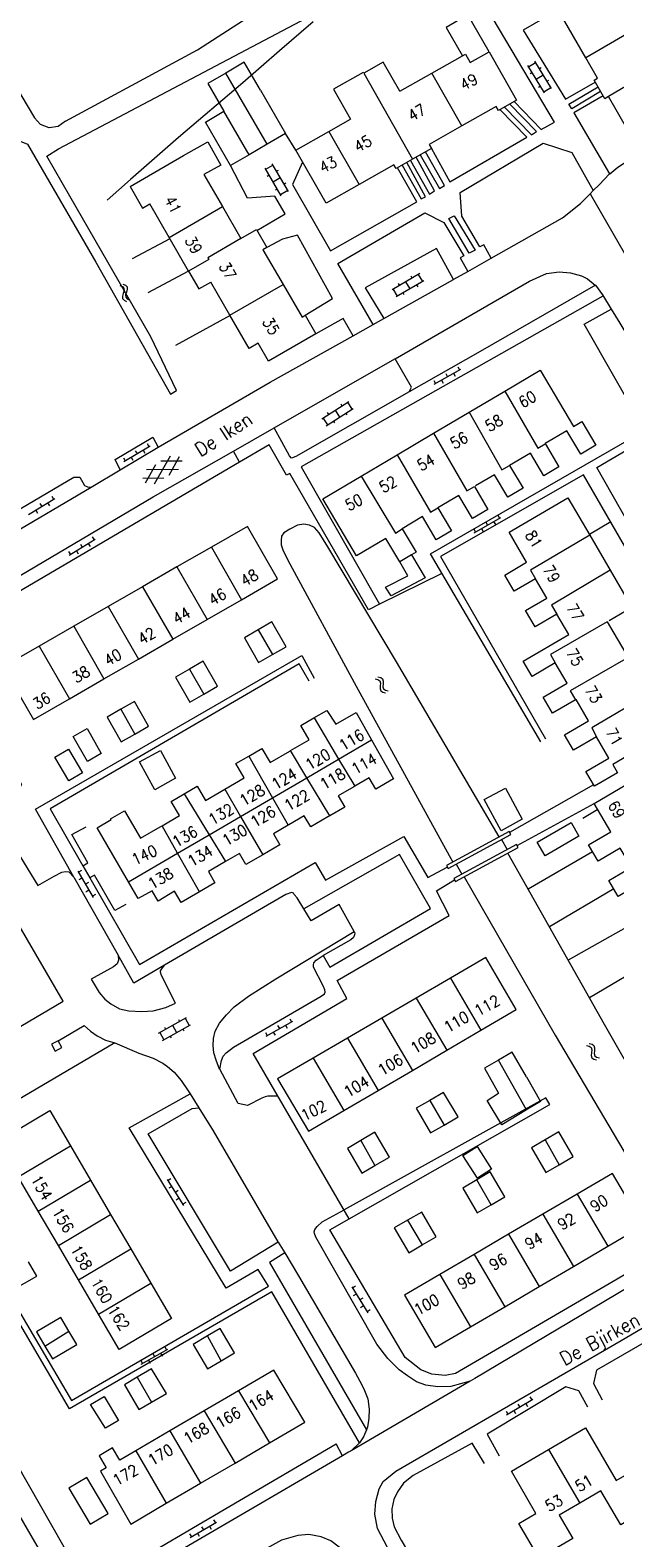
# Model space of a CAD drawing. Header units: metres. Extents: x 189705 to 199106, y 581686 to 588448.
# Tile 231 of 256: x 195446 to 195530, y 584137 to 584354. Entities that reach past the tile are written whole.
import ezdxf

# ---------------------------------------------------------------- set-up
doc = ezdxf.new("R2010")
doc.units = ezdxf.units.M
doc.layers.add('B-WA-OG-GBKN-G', color=7, linetype='Continuous', lineweight=18)
doc.styles.add('Style-STANDARD', font='STANDARD.shx')

msp = doc.modelspace()

# ---------------------------------------------------------------- linework, layer by layer
at = {"layer": 'B-WA-OG-GBKN-G'}
for p, q in [((195520.589, 584345.518), (195518.188, 584349.442)), ((195519.566, 584344.892), (195517.165, 584348.815)), ((195517.269, 584348.645), (195518.293, 584349.271)), ((195517.509, 584347.678), (195517.765, 584347.835)), ((195518.365, 584346.854), (195519.389, 584347.48)), ((195518.841, 584348.376), (195519.097, 584348.532)), ((195518.709, 584345.718), (195518.964, 584345.874)), ((195519.461, 584345.062), (195520.485, 584345.689)), ((195519.936, 584346.586), (195520.192, 584346.743)), ((195479.538, 584333.933), (195480.573, 584334.54)), ((195482.799, 584330.745), (195480.472, 584334.713)), ((195481.764, 584330.138), (195479.437, 584334.106)), ((195479.76, 584332.962), (195480.019, 584333.114)), ((195480.6, 584332.122), (195481.635, 584332.729)), ((195481.104, 584333.634), (195481.363, 584333.786)), ((195480.922, 584330.98), (195481.181, 584331.131)), ((195481.662, 584330.31), (195482.698, 584330.917)), ((195482.165, 584331.825), (195482.424, 584331.976)), ((195458.582, 584317.262), (195458.945, 584317.078)), ((195458.945, 584317.078), (195459.165, 584316.834)), ((195459.039, 584317.454), (195459.404, 584317.273)), ((195459.404, 584317.273), (195459.625, 584317.032)), ((195459.625, 584317.032), (195459.649, 584316.694)), ((195501.661, 584318.943), (195497.677, 584316.643)), ((195502.261, 584317.904), (195498.277, 584315.604)), ((195498.76, 584317.268), (195498.61, 584317.528)), ((195500.269, 584316.754), (195499.669, 584317.793)), ((195500.577, 584318.317), (195500.427, 584318.577)), ((195501.413, 584317.068), (195501.263, 584317.328)), ((195502.088, 584317.804), (195501.488, 584318.843)), ((195459.07, 584316.111), (195458.947, 584315.722)), ((195458.947, 584315.722), (195458.967, 584315.394)), ((195458.967, 584315.394), (195459.194, 584315.144)), ((195459.189, 584316.509), (195459.07, 584316.111)), ((195459.165, 584316.834), (195459.189, 584316.509)), ((195459.194, 584315.144), (195459.559, 584314.961)), ((195459.528, 584316.306), (195459.407, 584315.916)), ((195459.407, 584315.916), (195459.427, 584315.587)), ((195459.427, 584315.587), (195459.651, 584315.336)), ((195459.649, 584316.694), (195459.528, 584316.306)), ((195459.651, 584315.336), (195460.017, 584315.154)), ((195498.45, 584315.704), (195497.85, 584316.743)), ((195499.423, 584315.919), (195499.273, 584316.179)), ((195503.741, 584303.064), (195507.562, 584305.245)), ((195505.403, 584304.589), (195505.651, 584304.155)), ((195506.52, 584304.65), (195506.768, 584304.216)), ((195507.14, 584305.58), (195507.388, 584305.146)), ((195503.666, 584303.597), (195503.914, 584303.163)), ((195504.783, 584303.659), (195505.031, 584303.225)), ((195487.575, 584298.124), (195491.452, 584300.598)), ((195490.322, 584300.232), (195490.483, 584299.98)), ((195491.284, 584300.491), (195491.929, 584299.479)), ((195487.743, 584298.231), (195488.389, 584297.22)), ((195488.22, 584297.112), (195492.098, 584299.587)), ((195488.384, 584298.996), (195488.546, 584298.743)), ((195489.276, 584297.786), (195489.437, 584297.533)), ((195489.514, 584299.361), (195490.159, 584298.349)), ((195491.044, 584298.914), (195491.206, 584298.661)), ((195459.177, 584291.961), (195462.938, 584294.244)), ((195460.798, 584293.53), (195461.057, 584293.103)), ((195461.912, 584293.621), (195462.172, 584293.194)), ((195462.507, 584294.568), (195462.767, 584294.14)), ((195459.088, 584292.492), (195459.348, 584292.065)), ((195460.202, 584292.584), (195460.462, 584292.156)), ((195462.259, 584288.904), (195463.754, 584291.563)), ((195463.587, 584288.792), (195465.84, 584292.8)), ((195467.55, 584292.039), (195464.497, 584292.004)), ((195465.67, 584290.027), (195467.166, 584292.686)), ((195464.925, 584289.586), (195461.875, 584289.551)), ((195467.012, 584290.823), (195462.416, 584290.77)), ((195445.483, 584284.378), (195449.241, 584286.666)), ((195448.81, 584286.989), (195449.07, 584286.562)), ((195446.508, 584285.002), (195446.768, 584284.575)), ((195447.102, 584285.949), (195447.362, 584285.522)), ((195448.216, 584286.042), (195448.476, 584285.615)), ((195509.499, 584281.751), (195513.311, 584283.948)), ((195510.538, 584282.35), (195510.788, 584281.917)), ((195511.155, 584283.283), (195511.405, 584282.849)), ((195512.271, 584283.349), (195512.521, 584282.915)), ((195512.888, 584284.281), (195513.138, 584283.848)), ((195451.32, 584278.53), (195455.061, 584280.845)), ((195454.041, 584280.214), (195454.304, 584279.789)), ((195454.628, 584281.165), (195454.891, 584280.74)), ((195509.422, 584282.284), (195509.672, 584281.851)), ((195451.227, 584279.06), (195451.49, 584278.635)), ((195452.34, 584279.161), (195452.603, 584278.736)), ((195452.927, 584280.113), (195453.19, 584279.688)), ((195495.262, 584260.769), (195495.658, 584260.673)), ((195495.658, 584260.673), (195495.928, 584260.485)), ((195495.665, 584261.06), (195496.061, 584260.967)), ((195496.061, 584260.967), (195496.331, 584260.782)), ((195496.331, 584260.782), (195496.431, 584260.458)), ((195495.928, 584260.485), (195496.024, 584260.173)), ((195495.999, 584259.759), (195495.967, 584259.352)), ((195495.967, 584259.352), (195496.062, 584259.037)), ((195496.024, 584260.173), (195495.999, 584259.759)), ((195496.062, 584259.037), (195496.339, 584258.845)), ((195496.339, 584258.845), (195496.736, 584258.75)), ((195496.4, 584260.052), (195496.371, 584259.645)), ((195496.371, 584259.645), (195496.466, 584259.33)), ((195496.431, 584260.458), (195496.4, 584260.052)), ((195496.466, 584259.33), (195496.741, 584259.136)), ((195496.741, 584259.136), (195497.138, 584259.041)), ((195452.53, 584233.187), (195454.739, 584229.382)), ((195453.063, 584233.265), (195452.63, 584233.014)), ((195453.132, 584232.15), (195452.7, 584231.899)), ((195454.067, 584231.536), (195453.634, 584231.285)), ((195454.136, 584230.42), (195453.704, 584230.169)), ((195455.071, 584229.806), (195454.638, 584229.555)), ((195464.133, 584209.922), (195468.151, 584212.163)), ((195464.718, 584208.874), (195468.735, 584211.115)), ((195466.142, 584211.043), (195466.727, 584209.995)), ((195467, 584211.865), (195467.146, 584211.603)), ((195467.976, 584212.066), (195468.56, 584211.018)), ((195479.588, 584209.47), (195483.413, 584211.644)), ((195481.253, 584210.992), (195481.5, 584210.557)), ((195482.369, 584211.051), (195482.617, 584210.617)), ((195482.992, 584211.98), (195483.239, 584211.546)), ((195464.308, 584210.019), (195464.893, 584208.971)), ((195464.993, 584210.745), (195465.139, 584210.483)), ((195465.811, 584209.484), (195465.957, 584209.222)), ((195467.643, 584210.506), (195467.79, 584210.244)), ((195479.514, 584210.004), (195479.761, 584209.569)), ((195480.631, 584210.063), (195480.878, 584209.628)), ((195525.611, 584208.12), (195526.006, 584208.019)), ((195526.006, 584208.019), (195526.273, 584207.828)), ((195526.017, 584208.407), (195526.412, 584208.308)), ((195526.273, 584207.828), (195526.366, 584207.515)), ((195526.336, 584207.102), (195526.298, 584206.695)), ((195526.298, 584206.695), (195526.389, 584206.379)), ((195526.366, 584207.515), (195526.336, 584207.102)), ((195526.412, 584208.308), (195526.68, 584208.12)), ((195526.68, 584208.12), (195526.776, 584207.795)), ((195526.74, 584207.39), (195526.706, 584206.983)), ((195526.706, 584206.983), (195526.796, 584206.666)), ((195526.776, 584207.795), (195526.74, 584207.39)), ((195526.796, 584206.666), (195527.069, 584206.469)), ((195526.389, 584206.379), (195526.664, 584206.183)), ((195526.664, 584206.183), (195527.06, 584206.083)), ((195527.069, 584206.469), (195527.466, 584206.369)), ((195465.398, 584188.915), (195467.725, 584185.181)), ((195465.928, 584189.01), (195465.504, 584188.746)), ((195466.032, 584187.897), (195465.608, 584187.633)), ((195466.986, 584187.313), (195466.561, 584187.048)), ((195467.09, 584186.199), (195466.666, 584185.935)), ((195468.043, 584185.615), (195467.619, 584185.351)), ((195491.898, 584173.48), (195494.208, 584169.736)), ((195492.428, 584173.573), (195492.003, 584173.31)), ((195492.528, 584172.459), (195492.102, 584172.197)), ((195493.479, 584171.871), (195493.053, 584171.608)), ((195493.578, 584170.757), (195493.153, 584170.494)), ((195494.529, 584170.168), (195494.103, 584169.906)), ((195461.668, 584162.364), (195465.478, 584164.564)), ((195463.323, 584163.897), (195463.573, 584163.464)), ((195464.439, 584163.964), (195464.689, 584163.531)), ((195465.055, 584164.897), (195465.305, 584164.464)), ((195461.591, 584162.897), (195461.841, 584162.464)), ((195462.707, 584162.964), (195462.957, 584162.531)), ((195514.137, 584155.106), (195517.916, 584157.359)), ((195517.488, 584157.686), (195517.744, 584157.256)), ((195514.052, 584155.638), (195514.308, 584155.208)), ((195515.167, 584155.72), (195515.423, 584155.291)), ((195515.77, 584156.662), (195516.026, 584156.232)), ((195516.885, 584156.744), (195517.141, 584156.315)), ((195468.683, 584137.5), (195472.482, 584139.719)), ((195472.057, 584140.05), (195472.309, 584139.618)), ((195468.603, 584138.033), (195468.855, 584137.601)), ((195469.719, 584138.105), (195469.971, 584137.673)), ((195470.33, 584139.041), (195470.582, 584138.609)), ((195471.446, 584139.114), (195471.698, 584138.682))]:
    msp.add_line(p, q, dxfattribs=at)
at = {"layer": 'B-WA-OG-GBKN-G', "flags": 128}
for points in [[(195515.241, 584343.663), (195519.079, 584339.651), (195521.032, 584340.698), (195510.406, 584358.619), (195513.044, 584360.151), (195513.989, 584358.452), (195518.284, 584361.009)], [(195435.428, 584359.781), (195438.865, 584353.781), (195446.321, 584341.316)], [(195525.514, 584349.921), (195521.761, 584356.387), (195521.167, 584356.042), (195519.656, 584358.645)], [(195449.755, 584336.846), (195487.169, 584356.587)], [(195450.798, 584340.813), (195469.758, 584351.06), (195479.159, 584357.14)], [(195511.61, 584350.791), (195508.585, 584356.088), (195505.459, 584354.303), (195507.79, 584350.22)], [(195520.93, 584356.451), (195516.519, 584353.915), (195522.572, 584343.979), (195526.876, 584346.417)], [(195486.354, 584355.119), (195481.539, 584350.915), (195476.268, 584346.329), (195467.018, 584338.48), (195460.125, 584332.467), (195456.755, 584329.511)], [(195534.307, 584355.07), (195525.514, 584349.921)], [(195503.407, 584347.734), (195507.79, 584350.22)], [(195511.61, 584350.791), (195515.553, 584343.84), (195512.963, 584342.372), (195512.635, 584342.951), (195507.706, 584340.155)], [(195507.79, 584350.22), (195508.211, 584350.459), (195508.896, 584349.251), (195511.61, 584350.791)], [(195528.768, 584344.365), (195528.243, 584344.061), (195526.699, 584346.721), (195527.202, 584347.013), (195525.514, 584349.921)], [(195473.796, 584347.746), (195471.21, 584346.245), (195473.526, 584342.256)], [(195478.768, 584345.299), (195476.452, 584349.289), (195473.796, 584347.746)], [(195479.735, 584337.517), (195473.796, 584347.746)], [(195493.601, 584347.717), (195493.537, 584347.831), (195489.294, 584345.425), (195491.735, 584341.12)], [(195498.804, 584345.122), (195496.424, 584349.318), (195493.612, 584347.723)], [(195493.612, 584347.723), (195500.623, 584335.361)], [(195498.804, 584345.122), (195503.407, 584347.734)], [(195507.706, 584340.155), (195503.407, 584347.734)], [(195536.35, 584348.838), (195539.168, 584343.981), (195531.555, 584339.563), (195528.768, 584344.365)], [(195536.35, 584348.838), (195528.768, 584344.365)], [(195478.768, 584345.299), (195482.391, 584339.059), (195479.735, 584337.517)], [(195527.646, 584345.091), (195523.491, 584342.585), (195523.083, 584343.295), (195527.265, 584345.747)], [(195513.835, 584342.866), (195517.735, 584338.886), (195518.445, 584339.37), (195514.58, 584343.289)], [(195528.003, 584344.474), (195523.772, 584342.052), (195528.933, 584333.256)], [(195528.933, 584333.256), (195528.958, 584333.282), (195530.098, 584334.25), (195535.754, 584337.898), (195544.926, 584343.713)], [(195450.798, 584340.813), (195449.728, 584340.052), (195448.426, 584339.88), (195447.195, 584340.336), (195446.321, 584341.316)], [(195477.15, 584336.016), (195474.495, 584334.474), (195470.871, 584340.714), (195473.526, 584342.256)], [(195477.15, 584336.016), (195473.526, 584342.256)], [(195488.622, 584339.354), (195491.735, 584341.12)], [(195503.331, 584336.897), (195505.966, 584332.121), (195517.05, 584338.528), (195513.186, 584342.498)], [(195483.882, 584336.666), (195482.391, 584339.059)], [(195492.942, 584331.737), (195488.203, 584329.049), (195483.882, 584336.666), (195488.622, 584339.354)], [(195488.622, 584339.354), (195492.942, 584331.737)], [(195507.706, 584340.155), (195502.998, 584337.484), (195503.331, 584336.897), (195500.623, 584335.361)], [(195443.326, 584338.325), (195445.34, 584337.527), (195455.145, 584320.606), (195465.84, 584301.623), (195466.738, 584302.172), (195463.025, 584309.852), (195451.418, 584330.056), (195448.112, 584335.82), (195449.755, 584336.846)], [(195467.72, 584335.905), (195471.214, 584337.888), (195473.09, 584334.539), (195470.652, 584333.17)], [(195479.735, 584337.517), (195477.15, 584336.016)], [(195511.911, 584321.166), (195510.873, 584323.071), (195510.314, 584322.79), (195507.684, 584327.175), (195507.444, 584330.602), (195519.365, 584337.672), (195523.511, 584336.338), (195526.593, 584330.871)], [(195460.076, 584331.437), (195467.72, 584335.905)], [(195478.265, 584325.16), (195482.349, 584327.531), (195480.867, 584330.066), (195476.904, 584329.8), (195474.495, 584334.474)], [(195484.843, 584334.972), (195483.403, 584331.724), (195488.819, 584322.243), (195501.223, 584329.263), (195498.448, 584334.127)], [(195500.623, 584335.361), (195498.258, 584334.019), (195497.943, 584334.574), (195492.942, 584331.737)], [(195499.133, 584334.515), (195501.882, 584329.672), (195502.466, 584329.978), (195499.807, 584334.898)], [(195500.314, 584335.185), (195503.049, 584330.361), (195503.784, 584330.845), (195501.127, 584335.647)], [(195501.739, 584335.994), (195504.495, 584331.177), (195505.23, 584331.586), (195502.49, 584336.42)], [(195470.652, 584333.17), (195473.321, 584328.563)], [(195526.593, 584330.871), (195527.413, 584331.703), (195528.933, 584333.256)], [(195460.076, 584331.437), (195461.823, 584328.335), (195462.877, 584328.954)], [(195511.911, 584321.166), (195522.168, 584326.964), (195524.753, 584329.004), (195526.14, 584330.411)], [(195526.14, 584330.411), (195526.593, 584330.871)], [(195526.14, 584330.411), (195531.026, 584321.912), (195531.127, 584321.744)], [(195465.671, 584324.131), (195462.877, 584328.954)], [(195465.671, 584324.131), (195473.321, 584328.563)], [(195473.321, 584328.563), (195475.975, 584323.983)], [(195494.985, 584311.667), (195489.892, 584320.418), (195502.371, 584327.692), (195505.12, 584326.279), (195507.981, 584321.488), (195507.473, 584321.207), (195508.556, 584319.27)], [(195505.83, 584326.839), (195506.591, 584327.223), (195509.63, 584322.305), (195508.767, 584321.871), (195505.83, 584326.839)], [(195465.786, 584323.933), (195460.338, 584321.091)], [(195468.468, 584319.303), (195465.671, 584324.131)], [(195475.975, 584323.983), (195471.217, 584321.223), (195471.347, 584320.971), (195468.468, 584319.303)], [(195475.975, 584323.983), (195478.2, 584325.272), (195479.692, 584322.697), (195479.144, 584322.38), (195482.034, 584317.391)], [(195485.224, 584312.972), (195489.12, 584315.363), (195484.111, 584324.489), (195481.954, 584323.873), (195479.692, 584322.697)], [(195506.502, 584318.109), (195504.064, 584322.543), (195493.816, 584316.9), (195496.482, 584312.504)], [(195468.468, 584319.303), (195462.615, 584316.197)], [(195468.468, 584319.303), (195469.952, 584316.742), (195471.652, 584317.727)], [(195506.502, 584318.109), (195506.543, 584318.132), (195508.556, 584319.27)], [(195508.556, 584319.27), (195511.911, 584321.166)], [(195517.444, 584317.885), (195519.855, 584318.959), (195521.709, 584319.218), (195523.336, 584319.071), (195524.887, 584318.618), (195525.778, 584318.215), (195526.873, 584317.304), (195526.897, 584317.27)], [(195474.407, 584312.972), (195471.652, 584317.727)], [(195482.034, 584317.391), (195484.753, 584312.699), (195485.224, 584312.972), (195486.756, 584310.328), (195479.933, 584306.374), (195478.437, 584308.956), (195477.161, 584308.218), (195474.407, 584312.972)], [(195474.407, 584312.972), (195482.034, 584317.391)], [(195496.482, 584312.504), (195506.502, 584318.109)], [(195498.123, 584306.738), (195517.444, 584317.885)], [(195526.897, 584317.27), (195510.336, 584307.783), (195500.143, 584301.976)], [(195526.897, 584317.27), (195527.894, 584315.885), (195529.153, 584313.846)], [(195527.957, 584315.733), (195484.622, 584291.201), (195495.889, 584271.504), (195494.316, 584270.687), (195482.998, 584290.231), (195482.542, 584290.001), (195480.038, 584294.361), (195475.78, 584291.866)], [(195474.42, 584312.948), (195466.577, 584308.617)], [(195519.044, 584251.743), (195503.21, 584278.712), (195533.982, 584296.416), (195525.29, 584311.687), (195529.153, 584313.846)], [(195529.153, 584313.846), (195530.397, 584311.83), (195539.592, 584296.444), (195539.641, 584296.362)], [(195492.076, 584310.04), (195490.654, 584312.498), (195486.756, 584310.328)], [(195492.076, 584310.04), (195494.985, 584311.667)], [(195494.985, 584311.667), (195496.482, 584312.504)], [(195464.104, 584294.015), (195465.908, 584295.081), (195480.162, 584303.376), (195492.076, 584310.04)], [(195480.757, 584296.817), (195498.066, 584306.705), (195498.123, 584306.738)], [(195500.143, 584301.976), (195500.467, 584302.649), (195498.123, 584306.738)], [(195513.876, 584302.08), (195518.981, 584305.096), (195523.762, 584297.002), (195524.954, 584297.706), (195526.95, 584294.327), (195524.782, 584293.047), (195522.799, 584296.403), (195519.665, 584294.552)], [(195500.143, 584301.976), (195483.855, 584292.697), (195483.22, 584292.441), (195482.965, 584292.77), (195480.757, 584296.817)], [(195508.74, 584299.047), (195513.876, 584302.08)], [(195513.876, 584302.08), (195518.612, 584293.893), (195519.679, 584294.529)], [(195503.62, 584296.022), (195508.74, 584299.047)], [(195508.74, 584299.047), (195513.46, 584290.779), (195514.566, 584291.414)], [(195458.656, 584290.797), (195457.913, 584292.264), (195463.315, 584295.454), (195464.104, 584294.015)], [(195474.909, 584293.476), (195480.757, 584296.817)], [(195498.417, 584292.949), (195503.62, 584296.022)], [(195503.62, 584296.022), (195508.429, 584287.784), (195509.506, 584288.38)], [(195542.089, 584264.728), (195527.082, 584291.099), (195534.511, 584295.487)], [(195434.003, 584269.588), (195463.392, 584286.897), (195474.909, 584293.476)], [(195458.656, 584290.797), (195464.104, 584294.015)], [(195475.78, 584291.866), (195474.909, 584293.476)], [(195519.665, 584294.552), (195521.652, 584291.188), (195519.486, 584289.908), (195517.554, 584293.178), (195514.566, 584291.414)], [(195475.78, 584291.866), (195434.079, 584267.434), (195441.513, 584254.608)], [(195493.231, 584289.885), (195498.417, 584292.949)], [(195498.417, 584292.949), (195503.197, 584284.709), (195504.282, 584285.318)], [(195514.566, 584291.414), (195516.504, 584288.133), (195514.321, 584286.844), (195512.406, 584290.086), (195509.672, 584288.472)], [(195442.304, 584281.141), (195442.572, 584281.984), (195442.646, 584282.416), (195442.034, 584283.405), (195442.387, 584284.066), (195452, 584289.707), (195452.839, 584289.709), (195453.528, 584288.543), (195453.936, 584288.316), (195454.451, 584288.313)], [(195454.451, 584288.313), (195458.656, 584290.797)], [(195498.779, 584277.582), (195496.801, 584280.929), (195492.578, 584278.435), (195487.733, 584286.637), (195493.231, 584289.885)], [(195493.231, 584289.885), (195498.166, 584281.674), (195499.16, 584282.304)], [(195540.391, 584263.728), (195540.355, 584263.791), (195525.179, 584290.078), (195504.634, 584278.361), (195519.741, 584252.148)], [(195442.304, 584281.141), (195442.447, 584281.222), (195454.451, 584288.313)], [(195509.506, 584288.38), (195511.442, 584285.103), (195509.226, 584283.793), (195507.267, 584287.109), (195504.27, 584285.338)], [(195518.284, 584275.133), (195515.237, 584273.35), (195513.878, 584275.674), (195517.013, 584277.509), (195514.482, 584281.834), (195522.925, 584286.775), (195526.08, 584281.384)], [(195504.27, 584285.338), (195506.224, 584282.029), (195504.033, 584280.735), (195502.069, 584284.059), (195499.144, 584282.331)], [(195476.069, 584272.132), (195481.24, 584275.11), (195476.9, 584282.65), (195471.73, 584279.68)], [(195513.053, 584238.072), (195498.303, 584263.208), (195488.469, 584279.735), (195487.192, 584281.712), (195486.529, 584282.497), (195485.842, 584282.85), (195485.028, 584282.975), (195484.114, 584282.845), (195482.998, 584282.283), (195482.136, 584281.747), (195481.807, 584281.238), (195481.758, 584280.654), (195481.76, 584280.019), (195481.991, 584279.309), (195482.707, 584277.788), (195492.521, 584259.712), (195506.403, 584234.451)], [(195499.144, 584282.331), (195501.13, 584278.97), (195500.496, 584278.596)], [(195529.087, 584283.309), (195526.028, 584281.473)], [(195526.08, 584281.384), (195517.574, 584276.362), (195518.273, 584275.127)], [(195526.08, 584281.384), (195529.018, 584276.363)], [(195471.73, 584279.68), (195466.789, 584276.841)], [(195471.73, 584279.68), (195476.069, 584272.132)], [(195500.496, 584278.596), (195502.433, 584275.282), (195497.562, 584272.677), (195496.745, 584273.919), (195499.942, 584275.579), (195498.779, 584277.582)], [(195500.496, 584278.596), (195498.779, 584277.582)], [(195466.789, 584276.841), (195461.849, 584274.002)], [(195466.789, 584276.841), (195471.129, 584269.291)], [(195504.855, 584275.911), (195495.889, 584271.504)], [(195529.018, 584276.363), (195520.569, 584271.371), (195521.334, 584270.059)], [(195529.018, 584276.363), (195532.141, 584271.027), (195528.884, 584269.12)], [(195461.849, 584274.002), (195456.908, 584271.163)], [(195461.849, 584274.002), (195466.19, 584266.45)], [(195521.369, 584270.08), (195518.219, 584268.237), (195516.847, 584270.58), (195519.902, 584272.368), (195518.284, 584275.133)], [(195471.129, 584269.291), (195476.069, 584272.132)], [(195456.908, 584271.163), (195451.959, 584268.322)], [(195456.908, 584271.163), (195461.248, 584263.603)], [(195521.127, 584263.068), (195517.789, 584261.115), (195516.514, 584263.294), (195523.089, 584267.141), (195521.369, 584270.08)], [(195451.959, 584268.322), (195447.018, 584265.483)], [(195451.959, 584268.322), (195456.309, 584260.762)], [(195466.19, 584266.45), (195471.129, 584269.291)], [(195478.44, 584267.8), (195476.47, 584266.66), (195478.52, 584263.11), (195480.491, 584264.249)], [(195480.491, 584264.249), (195482.47, 584265.39), (195480.41, 584268.94), (195478.44, 584267.8)], [(195478.44, 584267.8), (195480.491, 584264.249)], [(195528.601, 584268.957), (195520.449, 584264.262), (195521.127, 584263.068)], [(195528.601, 584268.957), (195531.587, 584263.854)], [(195447.018, 584265.483), (195441.84, 584262.51), (195446.19, 584254.94), (195451.37, 584257.92)], [(195447.018, 584265.483), (195451.37, 584257.92)], [(195461.248, 584263.603), (195466.19, 584266.45)], [(195451.998, 584232.324), (195446.482, 584242.053), (195484.706, 584264.132), (195486.52, 584260.862)], [(195485.785, 584260.454), (195484.354, 584262.938), (195448.591, 584242.111), (195453.268, 584233.949)], [(195456.309, 584260.762), (195461.248, 584263.603)], [(195470.641, 584258.568), (195472.6, 584259.7), (195470.56, 584263.31), (195468.569, 584262.161)], [(195524.113, 584257.804), (195520.752, 584255.837), (195519.4, 584258.148), (195522.832, 584260.156), (195521.127, 584263.068)], [(195531.587, 584263.854), (195523.284, 584259.071), (195524.054, 584257.77)], [(195451.37, 584257.92), (195456.309, 584260.762)], [(195468.569, 584262.161), (195466.57, 584261.01), (195468.64, 584257.41), (195470.641, 584258.568)], [(195468.569, 584262.161), (195470.641, 584258.568)], [(195440.83, 584176.9), (195439.547, 584176.19), (195429.968, 584192.158), (195428.015, 584191.061), (195427.279, 584190.83), (195426.821, 584190.93), (195426.389, 584191.208), (195423.322, 584196.785), (195423.015, 584197.47), (195423.064, 584198.054), (195423.216, 584198.359), (195423.951, 584198.895), (195450.43, 584214.489), (195427.489, 584253.855), (195425.956, 584256.618), (195424.91, 584258.164), (195423.992, 584258.974), (195422.44, 584259.731), (195421.499, 584259.931), (195420.687, 584260.061)], [(195534.643, 584258.632), (195537.735, 584253.347), (195529.394, 584248.466), (195530.08, 584247.294), (195526.748, 584245.344), (195525.508, 584247.463), (195528.821, 584249.402), (195527.042, 584252.442)], [(195534.643, 584258.632), (195526.359, 584253.72), (195527.058, 584252.451)], [(195437.304, 584258.089), (195444.464, 584245.602), (195443.908, 584244.56), (195441.6, 584243.182), (195441.118, 584242.748), (195440.764, 584242.392), (195440.663, 584242.061), (195440.639, 584241.706), (195440.742, 584241.249), (195441.126, 584240.362), (195446.796, 584231.11), (195449.129, 584232.438), (195450.245, 584233.025), (195450.804, 584233.128), (195451.236, 584233.053), (195452.001, 584232.319)], [(195458.731, 584256.417), (195456.75, 584255.29), (195458.77, 584251.71), (195460.753, 584252.854)], [(195460.753, 584252.854), (195462.72, 584253.98), (195460.71, 584257.54), (195458.731, 584256.417)], [(195458.731, 584256.417), (195460.753, 584252.854)], [(195527.042, 584252.442), (195523.755, 584250.518), (195522.464, 584252.724), (195525.907, 584254.739), (195524.113, 584257.804)], [(195483.112, 584250.467), (195485.78, 584252.02), (195484.58, 584254.07), (195486.46, 584255.16)], [(195486.46, 584255.16), (195488.32, 584256.25), (195489.62, 584254.26), (195492.51, 584255.95), (195494.745, 584252.007)], [(195486.498, 584255.182), (195490.015, 584249.249)], [(195455.9, 584250.06), (195453.94, 584248.91), (195451.89, 584252.51), (195453.88, 584253.64), (195455.9, 584250.06)], [(195490.015, 584249.249), (195494.745, 584252.007)], [(195494.745, 584252.007), (195497.9, 584246.44), (195495.34, 584244.95), (195494.4, 584246.57), (195492.324, 584245.354)], [(195453.24, 584247.26), (195451.25, 584246.12), (195449.23, 584249.53), (195451.2, 584250.7), (195453.24, 584247.26)], [(195463.618, 584244.863), (195461.424, 584248.866), (195464.409, 584250.502), (195466.603, 584246.499), (195463.618, 584244.863)], [(195477.12, 584249.69), (195479, 584250.78), (195480.18, 584248.75), (195482.98, 584250.39), (195483.112, 584250.467)], [(195485.446, 584246.585), (195483.112, 584250.467)], [(195473.66, 584244.94), (195476.44, 584246.56), (195475.25, 584248.6), (195477.12, 584249.69)], [(195477.12, 584249.69), (195480.522, 584243.714)], [(195485.446, 584246.585), (195490.015, 584249.249)], [(195490.015, 584249.249), (195492.324, 584245.354)], [(195530.459, 584236.472), (195527.281, 584234.6), (195525.914, 584236.922), (195529.124, 584238.813), (195526.725, 584242.887), (195534.991, 584247.754), (195538.041, 584242.573)], [(195480.522, 584243.714), (195485.446, 584246.585)], [(195488.736, 584241.112), (195485.446, 584246.585)], [(195526.614, 584245.573), (195514.575, 584238.728)], [(195464.645, 584239.687), (195467.15, 584241.15), (195465.95, 584243.18), (195467.826, 584244.273)], [(195467.826, 584244.273), (195469.68, 584245.36), (195470.88, 584243.31), (195473.66, 584244.94)], [(195467.826, 584244.273), (195471.406, 584238.398)], [(195473.66, 584244.94), (195475.928, 584241.035)], [(195475.928, 584241.035), (195480.522, 584243.714)], [(195480.522, 584243.714), (195482.762, 584239.778)], [(195492.324, 584245.354), (195492.18, 584245.27), (195489.95, 584243.97), (195490.88, 584242.36), (195488.736, 584241.112)], [(195513.355, 584238.965), (195510.936, 584243.429), (195513.963, 584245.07), (195516.383, 584240.606), (195513.355, 584238.965)], [(195459.831, 584231.649), (195455.33, 584239.39), (195457.32, 584240.58), (195457.26, 584240.66), (195459.26, 584241.82), (195461.57, 584237.88), (195464.36, 584239.52), (195464.645, 584239.687)], [(195515.635, 584236.855), (195526.725, 584242.887)], [(195527.248, 584241.998), (195525.079, 584240.714)], [(195453.268, 584233.949), (195453.976, 584234.356), (195451.677, 584238.438), (195453.732, 584239.536)], [(195466.864, 584235.751), (195464.645, 584239.687)], [(195471.406, 584238.398), (195475.928, 584241.035)], [(195475.928, 584241.035), (195479.13, 584235.52)], [(195482.762, 584239.778), (195480.64, 584238.54), (195481.57, 584236.95), (195479.13, 584235.52)], [(195488.736, 584241.112), (195488.44, 584240.94), (195486, 584239.51), (195485.06, 584241.12), (195482.85, 584239.83), (195482.762, 584239.778)], [(195519.67, 584235.354), (195518.534, 584237.314), (195523.387, 584240.127), (195524.523, 584238.167), (195519.67, 584235.354)], [(195454.262, 584232.216), (195461.391, 584219.778), (195486.653, 584234.403), (195488.11, 584231.869), (195499.398, 584238.124), (195502.846, 584232.268), (195505.621, 584233.742)], [(195466.864, 584235.751), (195471.406, 584238.398)], [(195471.406, 584238.398), (195473.763, 584234.53)], [(195514.503, 584238.861), (195505.502, 584233.961), (195505.738, 584233.527), (195514.739, 584238.427), (195514.503, 584238.861)], [(195515.55, 584237.01), (195506.55, 584232.11), (195506.786, 584231.677), (195515.786, 584236.577), (195515.55, 584237.01)], [(195513.421, 584237.71), (195514.196, 584236.273)], [(195459.831, 584231.649), (195466.864, 584235.751)], [(195470.004, 584230.182), (195466.864, 584235.751)], [(195472.939, 584204.724), (195473.173, 584205.974), (195473.425, 584206.584), (195473.856, 584207.093), (195474.895, 584207.909), (195487.526, 584215.235), (195487.957, 584215.566), (195488.058, 584215.795), (195488.006, 584216.125), (195487.801, 584216.683), (195486.421, 584219.396), (195486.394, 584219.726), (195486.47, 584220.005), (195486.773, 584220.387), (195487.813, 584221.05), (195488.758, 584219.403), (195503.216, 584227.826), (195498.745, 584235.557), (195485.008, 584227.757)], [(195479.13, 584235.52), (195476.7, 584234.1), (195475.77, 584235.7), (195473.763, 584234.53)], [(195508.024, 584232.351), (195521.11, 584209.622), (195536.539, 584183.564), (195537.611, 584181.968), (195538.273, 584181.513), (195538.833, 584181.438), (195539.619, 584181.771), (195541.978, 584183.225), (195542.484, 584183.734), (195542.636, 584184.014), (195542.685, 584184.624), (195539.209, 584191.241), (195533.688, 584201.508), (195528.22, 584211.141), (195514.304, 584235.77)], [(195526.49, 584235.944), (195517.226, 584230.599)], [(195533.469, 584231.491), (195530.17, 584229.548), (195528.835, 584231.815), (195532.082, 584233.727), (195530.459, 584236.472)], [(195453.268, 584233.949), (195454.262, 584232.216)], [(195459.433, 584228.355), (195457.86, 584227.537), (195454.948, 584232.607), (195454.262, 584232.216)], [(195473.763, 584234.53), (195473.54, 584234.4), (195471.31, 584233.11), (195472.25, 584231.48), (195470.004, 584230.182)], [(195506.906, 584234.163), (195507.717, 584232.746)], [(195452.001, 584232.319), (195451.998, 584232.324)], [(195451.998, 584232.324), (195452.001, 584232.319), (195451.998, 584232.324)], [(195451.998, 584232.324), (195458.339, 584221.104)], [(195470.004, 584230.182), (195469.81, 584230.07), (195467.37, 584228.65), (195466.42, 584230.27), (195464.08, 584228.88), (195463.25, 584230.33), (195461.22, 584229.26), (195459.831, 584231.649)], [(195505.88, 584226.82), (195504.072, 584230.342), (195506.666, 584231.896)], [(195529.538, 584230.621), (195520.281, 584225.193)], [(195485.008, 584227.757), (195484.052, 584229.317), (195483.644, 584229.798), (195483.516, 584230.001), (195483.262, 584230.077), (195482.424, 584229.82), (195465.017, 584219.656)], [(195492.249, 584224.517), (195490.103, 584228.37), (195486.07, 584226.022), (195485.008, 584227.757)], [(195542.79, 584182.07), (195522.32, 584170.08), (195506.78, 584161.05), (195505.3, 584160.78), (195503.38, 584160.95), (195501.81, 584161.55), (195499.55, 584163.35), (195488.75, 584181.66), (195491.54, 584183.25), (195477.74, 584206.98), (195491.21, 584214.87), (195489.81, 584217.45), (195505.88, 584226.82)], [(195472.939, 584204.724), (195472.923, 584204.755), (195472.411, 584206.048), (195472.103, 584207.063), (195471.972, 584208.129), (195472.02, 584209.145), (195472.296, 584210.212), (195472.877, 584211.356), (195473.915, 584212.553), (195475.004, 584213.674), (195477.058, 584215.203), (195481.014, 584217.729), (195492.249, 584224.517)], [(195492.249, 584224.517), (195492.326, 584224.289), (195492.301, 584224.009), (195492.15, 584223.653), (195491.745, 584223.322), (195487.813, 584221.05)], [(195532.402, 584225.709), (195523, 584220.38)], [(195458.339, 584221.104), (195458.416, 584220.378), (195458.214, 584219.845), (195457.657, 584219.437), (195454.46, 584217.65), (195455.61, 584215.749), (195456.426, 584214.811), (195457.292, 584214.128), (195458.539, 584213.421), (195459.887, 584213.121), (195461.768, 584212.999), (195463.368, 584213.131), (195465.196, 584213.593), (195466.592, 584214.232), (195464.572, 584218.162), (195464.418, 584218.644), (195464.443, 584218.873), (195464.594, 584219.127), (195465.017, 584219.656)], [(195465.017, 584219.656), (195460.611, 584217.084), (195458.339, 584221.104)], [(195510.459, 584210.332), (195515.53, 584213.3), (195511.15, 584220.79), (195506.069, 584217.822)], [(195535.539, 584220.561), (195526.047, 584214.987)], [(195506.069, 584217.822), (195501.139, 584214.942)], [(195506.069, 584217.822), (195510.459, 584210.332)], [(195501.139, 584214.942), (195496.2, 584212.06)], [(195501.139, 584214.942), (195505.53, 584207.451)], [(195449.71, 584208.828), (195453.465, 584211.019), (195454.382, 584210.184), (195455.324, 584209.501), (195456.546, 584208.895), (195457.868, 584208.518)], [(195496.2, 584212.06), (195491.27, 584209.181)], [(195496.2, 584212.06), (195500.601, 584204.569)], [(195449.71, 584208.828), (195448.77, 584208.308), (195449.31, 584207.333), (195450.251, 584207.825), (195449.71, 584208.828)], [(195491.27, 584209.181), (195486.331, 584206.298)], [(195491.27, 584209.181), (195495.669, 584201.682)], [(195505.53, 584207.451), (195510.459, 584210.332)], [(195457.868, 584208.518), (195430.907, 584192.694), (195439.772, 584177.46), (195440.481, 584177.881)], [(195457.868, 584208.518), (195461.329, 584207.031), (195463.364, 584206.3), (195464.738, 584205.619), (195465.426, 584205.138), (195466.394, 584204.303), (195467.414, 584203.088), (195468.41, 584201.618), (195468.674, 584201.192)], [(195500.601, 584204.569), (195505.53, 584207.451)], [(195516.99, 584203.65), (195514.92, 584207.18), (195512.962, 584206.037)], [(195481.299, 584200.859), (195480.355, 584200.866), (195479.846, 584200.865), (195479.466, 584200.787), (195478.958, 584200.557), (195476.929, 584199.51), (195475.581, 584199.811), (195472.939, 584204.724)], [(195486.331, 584206.298), (195481.25, 584203.33), (195485.66, 584195.83), (195490.74, 584198.801)], [(195486.331, 584206.298), (195490.74, 584198.801)], [(195495.669, 584201.682), (195500.601, 584204.569)], [(195512.962, 584206.037), (195510.98, 584204.88), (195512.99, 584201.29)], [(195516.994, 584198.888), (195512.962, 584206.037)], [(195516.99, 584203.65), (195519.027, 584200.106), (195517.156, 584198.985)], [(195443.644, 584172.104), (195443.093, 584171.782), (195451.65, 584157.156), (195479.931, 584173.568), (195478.45, 584175.976), (195473.859, 584173.296), (195459.914, 584196.311), (195468.674, 584201.192)], [(195468.674, 584201.192), (195469.925, 584199.18)], [(195490.74, 584198.801), (195495.669, 584201.682)], [(195491.54, 584183.25), (195520.328, 584199.665), (195519.792, 584200.603), (195490.786, 584184.546)], [(195503.117, 584200.26), (195501.16, 584199.12), (195503.2, 584195.59), (195505.155, 584196.72)], [(195505.155, 584196.72), (195507.16, 584197.88), (195505.09, 584201.41), (195503.117, 584200.26)], [(195503.117, 584200.26), (195505.155, 584196.72)], [(195516.994, 584198.888), (195513.432, 584196.766), (195511.366, 584200.232), (195512.99, 584201.29)], [(195443.983, 584189.282), (195441.02, 584194.34), (195448.51, 584198.81), (195451.477, 584193.748)], [(195481.317, 584179.915), (195474.461, 584175.761), (195462.661, 584195.456), (195468.951, 584199.08), (195469.925, 584199.18)], [(195469.925, 584199.18), (195471.985, 584195.864), (195481.284, 584179.971), (195481.317, 584179.915)], [(195517.156, 584198.985), (195516.994, 584198.888)], [(195521.675, 584191.018), (195523.69, 584192.2), (195521.62, 584195.75), (195519.683, 584194.606)], [(195443.983, 584189.282), (195451.477, 584193.748)], [(195451.477, 584193.748), (195454.36, 584188.82)], [(195493.192, 584194.481), (195491.27, 584193.36), (195493.35, 584189.8), (195495.216, 584190.889)], [(195495.216, 584190.889), (195497.31, 584192.11), (195495.23, 584195.67), (195493.192, 584194.481)], [(195493.192, 584194.481), (195495.216, 584190.889)], [(195509.885, 584193.613), (195511.95, 584190.364), (195509.935, 584189.084), (195507.87, 584192.333), (195509.885, 584193.613)], [(195519.683, 584194.606), (195517.69, 584193.43), (195519.75, 584189.89), (195521.675, 584191.018)], [(195519.683, 584194.606), (195521.675, 584191.018)], [(195419.8, 584193.448), (195416.681, 584191.611), (195429.224, 584169.988), (195430.053, 584164.887), (195447.732, 584134.494), (195450.573, 584136.102), (195433.403, 584166.192), (195432.677, 584170.989), (195419.8, 584193.448)], [(195446.87, 584184.36), (195443.983, 584189.282)], [(195511.914, 584185.261), (195513.88, 584186.41), (195511.79, 584189.99), (195509.873, 584188.861)], [(195528.699, 584179.311), (195533.77, 584182.28), (195529.37, 584189.77), (195524.29, 584186.8)], [(195446.87, 584184.36), (195454.36, 584188.82)], [(195454.36, 584188.82), (195457.249, 584183.89)], [(195509.873, 584188.861), (195507.85, 584187.67), (195509.91, 584184.09), (195511.914, 584185.261)], [(195511.914, 584185.261), (195509.873, 584188.861)], [(195524.29, 584186.8), (195519.358, 584183.914)], [(195524.29, 584186.8), (195528.699, 584179.311)], [(195449.755, 584179.433), (195446.87, 584184.36)], [(195449.755, 584179.433), (195457.249, 584183.89)], [(195457.249, 584183.89), (195460.141, 584178.95)], [(195508.892, 584159.94), (195506.123, 584159.198), (195504.243, 584159.116), (195502.54, 584159.365), (195501.217, 584159.869), (195499.918, 584160.703), (195498.721, 584161.563), (195497.065, 584163.208), (195495.508, 584165.26), (195486.745, 584180.597), (195486.54, 584181.155), (195486.514, 584181.409), (195486.589, 584181.713), (195486.918, 584182.172), (195487.627, 584182.808), (195490.786, 584184.546)], [(195499.881, 584183.047), (195497.97, 584181.95), (195500.07, 584178.37), (195502.021, 584179.506)], [(195502.021, 584179.506), (195504.02, 584180.67), (195501.94, 584184.23), (195499.881, 584183.047)], [(195499.881, 584183.047), (195502.021, 584179.506)], [(195519.358, 584183.914), (195514.42, 584181.03)], [(195519.358, 584183.914), (195523.76, 584176.42)], [(195514.42, 584181.03), (195509.487, 584178.144)], [(195514.42, 584181.03), (195518.829, 584173.532)], [(195452.641, 584174.511), (195449.755, 584179.433)], [(195452.641, 584174.511), (195460.141, 584178.95)], [(195460.141, 584178.95), (195463.032, 584174.011)], [(195481.317, 584179.915), (195482.267, 584178.347)], [(195543.65, 584180.574), (195543.587, 584180.538), (195509.55, 584160.325), (195508.892, 584159.94)], [(195523.76, 584176.42), (195528.699, 584179.311)], [(195442.048, 584174.834), (195443.13, 584173), (195446.64, 584175.03), (195445.454, 584177.068)], [(195482.267, 584178.347), (195480.099, 584176.971), (195493.991, 584152.975)], [(195482.267, 584178.347), (195484.246, 584175.079), (195492.447, 584161.087), (195493.367, 584159.414), (195493.75, 584158.628), (195494.211, 584157.41), (195494.419, 584155.913), (195494.347, 584154.643), (195494.148, 584153.347), (195493.991, 584152.975)], [(195509.487, 584178.144), (195504.538, 584175.253)], [(195509.487, 584178.144), (195513.889, 584170.641)], [(195518.829, 584173.532), (195523.76, 584176.42)], [(195455.531, 584169.581), (195452.641, 584174.511)], [(195510.869, 584112.955), (195508.823, 584116.445), (195497.022, 584136.089), (195495.616, 584138.802), (195495.203, 584140.857), (195495.35, 584142.66), (195495.827, 584144.49), (195496.408, 584145.558), (195498.233, 584147.037), (195530.598, 584165.797), (195548.037, 584176.029)], [(195504.538, 584175.253), (195499.45, 584172.28), (195503.86, 584164.77), (195508.95, 584167.75)], [(195504.538, 584175.253), (195508.95, 584167.75)], [(195493.011, 584151.111), (195480.417, 584172.757), (195451.349, 584155.961), (195441.897, 584172.185), (195443.215, 584172.924)], [(195463.032, 584174.011), (195466.01, 584168.93), (195458.51, 584164.5), (195455.531, 584169.581)], [(195455.531, 584169.581), (195463.032, 584174.011)], [(195513.889, 584170.641), (195518.829, 584173.532)], [(195508.95, 584167.75), (195513.889, 584170.641)], [(195451.261, 584167.148), (195450.12, 584169.1), (195446.61, 584167.04), (195447.83, 584164.957)], [(195539.928, 584164.327), (195537.909, 584167.799), (195527.053, 584161.546), (195526.602, 584159.589), (195527.88, 584157.282)], [(195447.83, 584164.957), (195451.261, 584167.148)], [(195447.83, 584164.957), (195448.9, 584163.13), (195452.4, 584165.2), (195451.261, 584167.148)], [(195471.194, 584166.44), (195469.1, 584165.2), (195471.16, 584161.7), (195473.144, 584162.873)], [(195473.144, 584162.873), (195475.05, 584164), (195473, 584167.51), (195471.194, 584166.44)], [(195473.144, 584162.873), (195471.194, 584166.44)], [(195463.146, 584156.948), (195465.27, 584158.19), (195463.14, 584161.73), (195461.077, 584160.515)], [(195480.072, 584151.077), (195485.15, 584154.04), (195480.72, 584161.54), (195475.64, 584158.58)], [(195461.077, 584160.515), (195459.25, 584159.44), (195461.32, 584155.88), (195463.146, 584156.948)], [(195461.077, 584160.515), (195463.146, 584156.948)], [(195508.892, 584159.94), (195491.808, 584149.948)], [(195525.799, 584156.235), (195524.496, 584158.542), (195522.665, 584159.12), (195511.353, 584152.332), (195513.091, 584149.239)], [(195458.38, 584154.31), (195456.51, 584153.19), (195454.39, 584156.62), (195456.32, 584157.74), (195458.38, 584154.31)], [(195475.64, 584158.58), (195470.708, 584155.703)], [(195475.64, 584158.58), (195480.072, 584151.077)], [(195470.708, 584155.703), (195465.779, 584152.831)], [(195470.708, 584155.703), (195475.13, 584148.189)], [(195465.779, 584152.831), (195460.859, 584149.962)], [(195465.779, 584152.831), (195470.192, 584145.307)], [(195493.991, 584152.975), (195493.568, 584151.974), (195493.011, 584151.111)], [(195520.151, 584150.121), (195525.483, 584153.232), (195529.888, 584145.68), (195532.358, 584147.121)], [(195458.565, 584148.628), (195457.553, 584150.364), (195455.597, 584149.224), (195456.609, 584147.488)], [(195458.24, 584132.51), (195474.39, 584141.98), (195489.64, 584150.94)], [(195475.13, 584148.189), (195480.072, 584151.077)], [(195490.556, 584149.217), (195489.64, 584150.94)], [(195493.011, 584151.111), (195492.961, 584151.033), (195491.808, 584149.948)], [(195510.96, 584148.116), (195509.172, 584151.056), (195500.725, 584146.409), (195499.306, 584145.288), (195498.471, 584144.041), (195497.941, 584142.947), (195497.665, 584141.626), (195497.72, 584140.255), (195497.978, 584139.012), (195498.975, 584137.136), (195505.004, 584126.92), (195508.638, 584120.752)], [(195460.859, 584149.962), (195458.565, 584148.628)], [(195490.556, 584149.217), (195459.085, 584130.83)], [(195460.859, 584149.962), (195465.25, 584142.419)], [(195470.192, 584145.307), (195475.13, 584148.189)], [(195491.808, 584149.948), (195491.44, 584149.733), (195490.556, 584149.217)], [(195524.64, 584142.427), (195521.692, 584140.707), (195523.653, 584137.345), (195518.799, 584134.514), (195515.879, 584139.52), (195518.351, 584140.962), (195514.822, 584147.012), (195520.151, 584150.121)], [(195520.151, 584150.121), (195524.64, 584142.427)], [(195454.326, 584139.424), (195456.906, 584140.954), (195453.845, 584146.114), (195451.265, 584144.584), (195454.326, 584139.424)], [(195456.609, 584147.488), (195455.79, 584147.01), (195460.15, 584139.44), (195465.25, 584142.419)], [(195465.25, 584142.419), (195470.192, 584145.307)], [(195535.315, 584142.133), (195530.526, 584139.34), (195527.688, 584144.205), (195524.64, 584142.427)], [(195512.944, 584098.631), (195506.966, 584108.821), (195495.803, 584127.807), (195492.661, 584133.13), (195491.18, 584135.259), (195490.085, 584136.093), (195488.888, 584137.029), (195487.489, 584137.584), (195485.734, 584137.934), (195484.159, 584137.802), (195481.798, 584137.11), (195478.805, 584135.45), (195478.777, 584135.435)]]:
    msp.add_lwpolyline(points, dxfattribs=at)

# ---------------------------------------------------------------- texts
at = {"layer": 'B-WA-OG-GBKN-G', "style": 'Style-STANDARD'}
for s, height, rotation, p in [('49', 1.6, 27.12877, (195507.956, 584345.211)), ('47', 1.6, 29.95108, (195500.54, 584340.778)), ('45', 1.6, 29.95108, (195492.798, 584336.297)), ('43', 1.6, 27.43582, (195487.738, 584333.324)), ('41', 1.6, 297.38497, (195464.921, 584329.574)), ('39', 1.6, 299.95108, (195467.873, 584323.745)), ('37', 1.6, 299.95108, (195472.762, 584320.031)), ('35', 1.6, 300.79671, (195478.986, 584312.071)), ('60', 1.6, 31.00307, (195516.466, 584299.583)), ('De Iken', 2, 32.83165, (195470.159, 584292.585)), ('58', 1.6, 29.95108, (195511.638, 584296.18)), ('56', 1.6, 29.95108, (195506.617, 584293.69)), ('54', 1.6, 29.95108, (195501.852, 584290.532)), ('52', 1.6, 29.95108, (195496.415, 584287.391)), ('50', 1.6, 28.28136, (195491.477, 584284.822)), ('81', 1.6, 301.87782, (195516.719, 584281.444)), ('48', 1.6, 29.61691, (195476.493, 584273.986)), ('79', 1.6, 300.41323, (195519.27, 584276.512)), ('46', 1.6, 29.95108, (195471.915, 584271.241)), ('77', 1.6, 300.41323, (195522.662, 584270.994)), ('44', 1.6, 29.95108, (195466.75, 584268.548)), ('42', 1.6, 29.95108, (195461.748, 584265.641)), ('40', 1.6, 29.95108, (195456.893, 584262.552)), ('75', 1.6, 300.41323, (195522.623, 584264.536)), ('38', 1.6, 29.95108, (195452.315, 584260.098)), ('36', 1.6, 31.41598, (195446.705, 584256.298)), ('73', 1.6, 300.41323, (195525.292, 584259.207)), ('116', 1.6, 30.41323, (195490.645, 584250.361)), ('71', 1.6, 300.07903, (195528.293, 584253.141)), ('120', 1.6, 30.41323, (195485.806, 584247.581)), ('114', 1.6, 29.33279, (195492.429, 584246.983)), ('124', 1.6, 30.41323, (195480.975, 584244.777)), ('118', 1.6, 30.41323, (195487.928, 584244.766)), ('128', 1.6, 30.41323, (195476.375, 584242.426)), ('122', 1.6, 30.41323, (195482.809, 584241.718)), ('132', 1.6, 30.38424, (195471.899, 584239.723)), ('126', 1.6, 30.41323, (195477.937, 584239.373)), ('69', 1.6, 300.79671, (195528.605, 584242.655)), ('136', 1.6, 30.41323, (195466.722, 584236.487)), ('130', 1.6, 30.41323, (195473.863, 584236.714)), ('140', 1.6, 24.51507, (195460.737, 584233.996)), ('134', 1.6, 30.41323, (195468.912, 584233.716)), ('138', 1.6, 30.41323, (195463.224, 584230.491)), ('112', 1.6, 28.87102, (195510.074, 584212.28)), ('110', 1.6, 30.41323, (195505.706, 584209.878)), ('108', 1.6, 30.41323, (195500.916, 584206.864)), ('106', 1.6, 30.41323, (195496.228, 584203.738)), ('104', 1.6, 30.41323, (195491.34, 584200.603)), ('102', 1.6, 25.97571, (195485.076, 584197.274)), ('154', 1.6, 300.41323, (195445.727, 584188.947)), ('90', 1.6, 32.62504, (195526.805, 584184.145)), ('156', 1.6, 300.41323, (195448.807, 584184.287)), ('92', 1.6, 30.41323, (195522.076, 584181.554)), ('94', 1.6, 30.41323, (195517.363, 584178.766)), ('158', 1.6, 300.41323, (195451.451, 584178.896)), ('96', 1.6, 30.41323, (195512.263, 584175.747)), ('160', 1.6, 300.41323, (195454.341, 584174.157)), ('98', 1.6, 30.41323, (195507.685, 584173.04)), ('100', 1.6, 28.74304, (195501.391, 584169.341)), ('162', 1.6, 301.92646, (195456.751, 584170.203)), ('De Bjirken', 2, 28.69279, (195522.485, 584162.097)), ('164', 1.6, 30.92446, (195477.657, 584155.548)), ('166', 1.6, 30.41323, (195472.924, 584153.076)), ('168', 1.6, 30.41323, (195468.35, 584150.835)), ('170', 1.6, 30.41323, (195463.214, 584147.749)), ('172', 1.6, 29.61691, (195458.153, 584144.867)), ('51', 1.6, 30.41323, (195524.58, 584143.974)), ('53', 1.6, 28.74304, (195520.214, 584141.138))]:
    msp.add_text(s, height=height, rotation=rotation, dxfattribs=at).set_placement(p)

doc.saveas('drawing.dxf')
